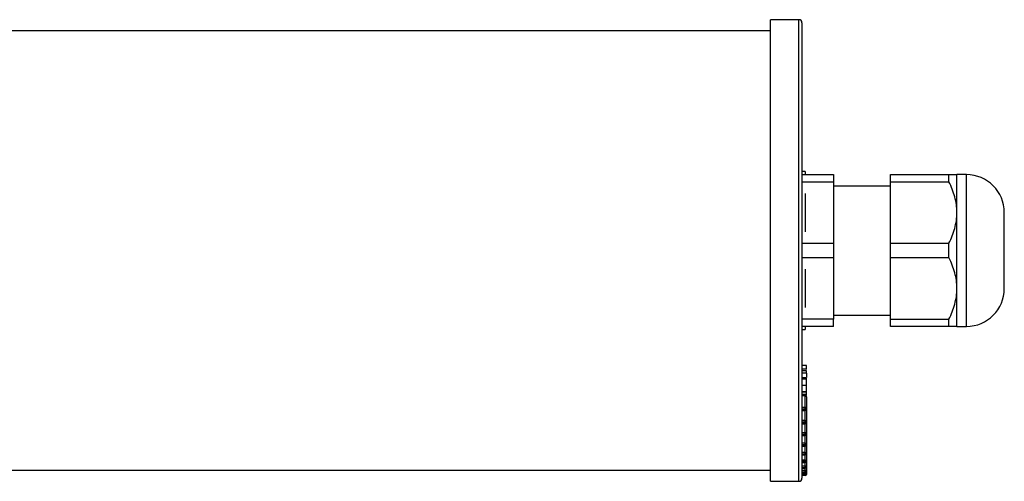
# Model space of a CAD drawing. Header units: millimetres. Extents: x -1532 to 1005, y 409 to 487.
# Tile 2 of 4: x 688 to 844, y 412 to 485. Entities that reach past the tile are written whole.
import ezdxf

# ---------------------------------------------------------------- set-up
doc = ezdxf.new("R2010")
doc.units = ezdxf.units.MM

msp = doc.modelspace()

# ---------------------------------------------------------------- linework, layer by layer
at = {"color": 7, "linetype": 'Continuous', "lineweight": 25}
for p, q in [((811.38, 484.99), (806.88, 484.99)), ((806.88, 411.99), (806.88, 484.99)), ((811.88, 484.49), (811.88, 412.49)), ((806.88, 483.24), (-1495.12, 483.24)), ((812.38, 460.99), (811.88, 460.99)), ((812.38, 460.99), (812.38, 460.49)), ((811.88, 460.49), (816.88, 460.49)), ((811.88, 459.36), (816.88, 459.36)), ((816.88, 460.49), (816.88, 459.36)), ((816.88, 459.36), (816.88, 449.63)), ((825.88, 460.49), (835.13, 460.49)), ((825.88, 459.36), (825.88, 460.49)), ((825.88, 459.36), (835.13, 459.36)), ((825.88, 449.63), (825.88, 459.36)), ((835.13, 459.36), (835.13, 460.49)), ((837.88, 460.49), (836.38, 460.49)), ((836.38, 454.49), (836.38, 460.49)), ((825.88, 458.69), (816.88, 458.69)), ((812.38, 457.52), (812.38, 451.46)), ((836.38, 442.49), (836.38, 454.49)), ((843.88, 442.49), (843.88, 454.49)), ((811.88, 449.63), (816.88, 449.63)), ((816.88, 449.63), (816.88, 447.36)), ((825.88, 449.63), (835.13, 449.63)), ((825.88, 447.36), (825.88, 449.63)), ((835.13, 447.36), (835.13, 449.63)), ((811.88, 447.36), (816.88, 447.36)), ((816.88, 447.36), (816.88, 437.63)), ((825.88, 447.36), (835.13, 447.36)), ((825.88, 437.63), (825.88, 447.36)), ((812.38, 445.52), (812.38, 439.46)), ((836.38, 436.49), (836.38, 442.49)), ((816.88, 437.63), (811.88, 437.63)), ((816.88, 438.29), (825.88, 438.29)), ((816.88, 436.49), (816.88, 437.63)), ((825.88, 437.63), (835.13, 437.63)), ((825.88, 436.49), (825.88, 437.63)), ((835.13, 436.49), (835.13, 437.63)), ((816.88, 436.49), (811.88, 436.49)), ((811.88, 435.99), (812.38, 435.99)), ((812.38, 436.49), (812.38, 435.99)), ((835.13, 436.49), (825.88, 436.49)), ((836.38, 436.49), (837.88, 436.49)), ((812.58, 430.32), (811.88, 430.32)), ((812.66, 429.72), (811.88, 429.72)), ((812.58, 429.87), (812.58, 430.32)), ((812.58, 429.46), (811.88, 429.46)), ((812.58, 429.11), (811.88, 429.11)), ((811.88, 428.41), (812.58, 428.41)), ((812.58, 428.31), (811.88, 428.31)), ((812.58, 429.11), (812.58, 428.76)), ((812.58, 428.76), (812.58, 428.41)), ((812.66, 428.59), (812.58, 428.59)), ((812.58, 428.13), (812.58, 428.31)), ((812.58, 428.13), (811.88, 428.13)), ((812.58, 427.14), (811.88, 427.14)), ((812.58, 427.14), (812.58, 428.13)), ((812.58, 426.14), (812.58, 427.14)), ((812.58, 426.14), (811.88, 426.14)), ((812.58, 426.09), (811.88, 426.09)), ((812.58, 425.74), (811.88, 425.74)), ((812.38, 425.57), (811.88, 425.57)), ((812.38, 425.51), (811.88, 425.51)), ((812.38, 423.67), (812.38, 425.51)), ((812.58, 425.56), (812.44, 425.56)), ((812.58, 426.52), (812.66, 426.52)), ((812.58, 426.09), (812.58, 426.14)), ((812.58, 425.74), (812.58, 426.09)), ((812.58, 425.56), (812.58, 425.74)), ((812.58, 425.37), (812.58, 423.53)), ((812.38, 423.67), (811.88, 423.67)), ((812.38, 423.39), (812.38, 423.67)), ((812.58, 423.53), (812.58, 423.39)), ((812.38, 423.39), (811.88, 423.39)), ((812.38, 423.25), (811.88, 423.25)), ((811.88, 423.19), (812.38, 423.19)), ((812.38, 423.25), (812.38, 423.39)), ((812.58, 423.39), (812.58, 421.49)), ((812.38, 421.62), (811.88, 421.62)), ((812.38, 421.33), (811.88, 421.33)), ((812.38, 421.11), (811.88, 421.11)), ((811.88, 421.06), (812.38, 421.06)), ((812.38, 421.33), (812.38, 421.62)), ((812.38, 421.11), (812.38, 421.33)), ((812.58, 421.49), (812.58, 421.26)), ((812.58, 421.26), (812.58, 419.55)), ((812.38, 419.67), (811.88, 419.67)), ((812.38, 419.39), (811.88, 419.39)), ((812.38, 419.27), (811.88, 419.27)), ((811.88, 419.24), (812.38, 419.24)), ((812.38, 419.39), (812.38, 419.67)), ((812.38, 419.27), (812.38, 419.39)), ((812.58, 419.55), (812.58, 419.44)), ((812.58, 419.44), (812.58, 417.92)), ((812.38, 418.02), (811.88, 418.02)), ((812.38, 417.75), (811.88, 417.75)), ((812.38, 417.57), (811.88, 417.57)), ((811.88, 417.55), (812.38, 417.55)), ((812.38, 417.75), (812.38, 418.02)), ((812.38, 417.57), (812.38, 417.75)), ((812.58, 417.92), (812.58, 417.75)), ((812.58, 417.75), (812.58, 416.45)), ((812.38, 416.54), (811.88, 416.54)), ((812.38, 416.27), (811.88, 416.27)), ((812.38, 416.19), (811.88, 416.19)), ((811.88, 416.17), (812.38, 416.17)), ((812.38, 416.27), (812.38, 416.54)), ((812.38, 416.19), (812.38, 416.27)), ((812.58, 416.45), (812.58, 416.37)), ((812.58, 416.37), (812.58, 415.29)), ((812.38, 415.36), (811.88, 415.36)), ((812.38, 415.1), (811.88, 415.1)), ((812.38, 414.98), (811.88, 414.98)), ((811.88, 414.97), (812.38, 414.97)), ((812.38, 414.38), (811.88, 414.38)), ((812.38, 415.1), (812.38, 415.36)), ((812.38, 414.98), (812.38, 415.1)), ((812.38, 414.13), (812.38, 414.38)), ((812.58, 415.29), (812.58, 415.17)), ((812.58, 415.17), (812.58, 414.32)), ((812.58, 414.32), (812.58, 414.27)), ((812.58, 414.27), (812.58, 413.66)), ((-1495.12, 413.74), (806.88, 413.74)), ((812.38, 414.13), (811.88, 414.13)), ((812.38, 414.08), (811.88, 414.08)), ((811.88, 414.07), (812.38, 414.07)), ((812.38, 413.7), (811.88, 413.7)), ((812.38, 413.46), (811.88, 413.46)), ((811.88, 413.4), (812.38, 413.4)), ((812.38, 413.4), (811.88, 413.4)), ((812.38, 413.25), (811.88, 413.25)), ((812.38, 413.04), (811.88, 413.04)), ((811.88, 413.02), (812.38, 413.02)), ((812.38, 413.02), (811.88, 413.02)), ((812.38, 412.89), (811.88, 412.89)), ((812.38, 414.08), (812.38, 414.13)), ((812.38, 413.46), (812.38, 413.7)), ((812.38, 413.4), (812.38, 413.46)), ((812.38, 413.04), (812.38, 413.25)), ((812.38, 413.02), (812.38, 413.04)), ((812.58, 413.66), (812.58, 413.6)), ((812.58, 413.6), (812.58, 413.24)), ((812.58, 413.24), (812.58, 413.22)), ((812.58, 413.22), (812.58, 413.09)), ((806.88, 411.99), (811.38, 411.99))]:
    msp.add_line(p, q, dxfattribs=at)
at = {"color": 8, "linetype": 'Continuous', "lineweight": 25}
for p, q in [((811.38, 411.99), (811.38, 484.99)), ((837.88, 436.49), (837.88, 460.49)), ((812.38, 425.51), (812.38, 425.57)), ((812.38, 423.19), (812.38, 423.25)), ((812.38, 421.62), (812.38, 423.19)), ((812.38, 421.06), (812.38, 421.11)), ((812.38, 419.67), (812.38, 421.06)), ((812.38, 419.24), (812.38, 419.27)), ((812.38, 418.02), (812.38, 419.24)), ((812.38, 417.55), (812.38, 417.57)), ((812.38, 416.54), (812.38, 417.55)), ((812.38, 416.17), (812.38, 416.19)), ((812.38, 415.36), (812.38, 416.17)), ((812.38, 414.97), (812.38, 414.98)), ((812.38, 414.38), (812.38, 414.97)), ((812.38, 414.07), (812.38, 414.08)), ((812.38, 413.7), (812.38, 414.07)), ((812.38, 413.4), (812.38, 413.4)), ((812.38, 413.25), (812.38, 413.4)), ((812.38, 413.02), (812.38, 413.02)), ((812.38, 412.89), (812.38, 413.02)), ((812.53, 413.09), (812.58, 413.09))]:
    msp.add_line(p, q, dxfattribs=at)
at = {"color": 7, "linetype": 'Continuous', "lineweight": 25, "flags": 128}
for points in [[(812.38, 421.62), (812.41, 421.61), (812.45, 421.61), (812.49, 421.59), (812.52, 421.58), (812.54, 421.56), (812.56, 421.54), (812.57, 421.51), (812.58, 421.49)], [(812.58, 419.55), (812.57, 419.57), (812.56, 419.6), (812.54, 419.62), (812.52, 419.63), (812.49, 419.65), (812.45, 419.66), (812.41, 419.66), (812.38, 419.67)], [(812.38, 418.02), (812.41, 418.02), (812.45, 418.01), (812.49, 418.01), (812.52, 417.99), (812.54, 417.98), (812.56, 417.96), (812.57, 417.94), (812.58, 417.92)], [(812.58, 416.45), (812.57, 416.47), (812.56, 416.48), (812.54, 416.5), (812.52, 416.51), (812.49, 416.52), (812.45, 416.53), (812.41, 416.53), (812.38, 416.54)], [(812.38, 415.36), (812.41, 415.35), (812.45, 415.35), (812.49, 415.34), (812.52, 415.34), (812.54, 415.32), (812.56, 415.31), (812.57, 415.3), (812.58, 415.29)]]:
    msp.add_lwpolyline(points, dxfattribs=at)
at = {"color": 7, "linetype": 'Continuous', "lineweight": 25}
for centre, radius, start, end in [((811.38, 484.49), 0.5, 0, 90), ((837.88, 454.49), 6, 0, 90), ((837.88, 442.49), 6, 270, 0), ((812.38, 425.37), 0.2, 0, 90), ((812.4, 425.33), 0.179, 11.4218, 98.0495), ((812.4, 423.5), 0.179, 11.4218, 98.0495), ((812.4, 423.57), 0.179, 261.9505, 348.5782), ((812.38, 423.39), 0.2, 270, 0), ((812.4, 423.43), 0.179, 261.9505, 348.5782), ((812.4, 421.51), 0.181, 263.4591, 351.4483), ((812.38, 421.26), 0.2, 270, 0), ((812.4, 421.29), 0.181, 263.4591, 351.4483), ((812.39, 419.57), 0.185, 264.8889, 353.7565), ((812.38, 419.44), 0.2, 270, 0), ((812.39, 419.46), 0.185, 264.8889, 353.7565), ((812.39, 417.94), 0.188, 266.1887, 355.5981), ((812.38, 417.75), 0.2, 270, 0), ((812.39, 417.76), 0.188, 266.1887, 355.5981), ((812.38, 416.46), 0.191, 267.3247, 357.0479), ((812.38, 416.37), 0.2, 270, 360), ((812.38, 416.38), 0.191, 267.3247, 357.0479), ((812.38, 415.29), 0.194, 268.2746, 358.1638), ((812.38, 415.17), 0.2, 270, 0), ((812.38, 415.17), 0.194, 268.2746, 358.1638), ((812.42, 414.14), 0.237, 49.6093, 101.3691), ((812.38, 414.33), 0.197, 269.0242, 358.9898), ((812.38, 414.27), 0.2, 270, 360), ((812.38, 414.28), 0.197, 269.0242, 358.9898), ((812.42, 413.38), 0.318, 61.5184, 98.7795), ((812.38, 413.66), 0.198, 269.5648, 359.5581), ((812.38, 413.6), 0.2, 270, 0), ((812.38, 413.6), 0.198, 269.5648, 359.5581), ((812.43, 412.67), 0.589, 75.2041, 94.8338), ((812.38, 413.24), 0.2, 269.891, 359.8906), ((812.38, 413.22), 0.2, 270, 0), ((812.38, 413.22), 0.2, 269.891, 359.8906), ((812.38, 413.09), 0.2, 270, 0), ((811.38, 412.49), 0.5, 270, 0)]:
    msp.add_arc(centre, radius, start, end, dxfattribs=at)
for points, knots in [([(835.13, 460.49), (835.5, 460.49), (835.82, 460.49), (836.14, 460.49), (836.23, 460.49), (836.35, 460.49), (836.38, 460.49), (836.38, 460.49)], [0, 0, 0, 0, 0.5, 0.5, 0.75, 0.75, 1, 1, 1, 1]), ([(836.38, 454.49), (836.38, 455.34), (836.26, 456.16), (835.82, 457.78), (835.51, 458.58), (835.13, 459.36)], [0, 0, 0, 0, 0.5, 0.5, 1, 1, 1, 1]), ([(835.13, 449.63), (835.5, 450.4), (835.82, 451.19), (836.14, 452.4), (836.23, 452.81), (836.35, 453.65), (836.38, 454.07), (836.38, 454.49)], [0, 0, 0, 0, 0.5, 0.5, 0.75, 0.75, 1, 1, 1, 1]), ([(836.38, 442.49), (836.38, 443.34), (836.26, 444.16), (835.82, 445.78), (835.51, 446.58), (835.13, 447.36)], [0, 0, 0, 0, 0.5, 0.5, 1, 1, 1, 1]), ([(835.13, 437.63), (835.5, 438.4), (835.82, 439.19), (836.14, 440.4), (836.23, 440.81), (836.35, 441.65), (836.38, 442.07), (836.38, 442.49)], [0, 0, 0, 0, 0.5, 0.5, 0.75, 0.75, 1, 1, 1, 1]), ([(836.38, 436.49), (836.38, 436.49), (836.26, 436.49), (835.82, 436.49), (835.51, 436.49), (835.13, 436.49)], [0, 0, 0, 0, 0.5, 0.5, 1, 1, 1, 1]), ([(812.58, 429.17), (812.58, 429.18), (812.58, 429.3), (812.58, 429.39), (812.58, 429.46)], [0, 0, 0, 0, 0.152367, 1, 1, 1, 1])]:
    msp.add_open_spline(points, degree=3, knots=knots, dxfattribs=at)

doc.saveas('drawing.dxf')
